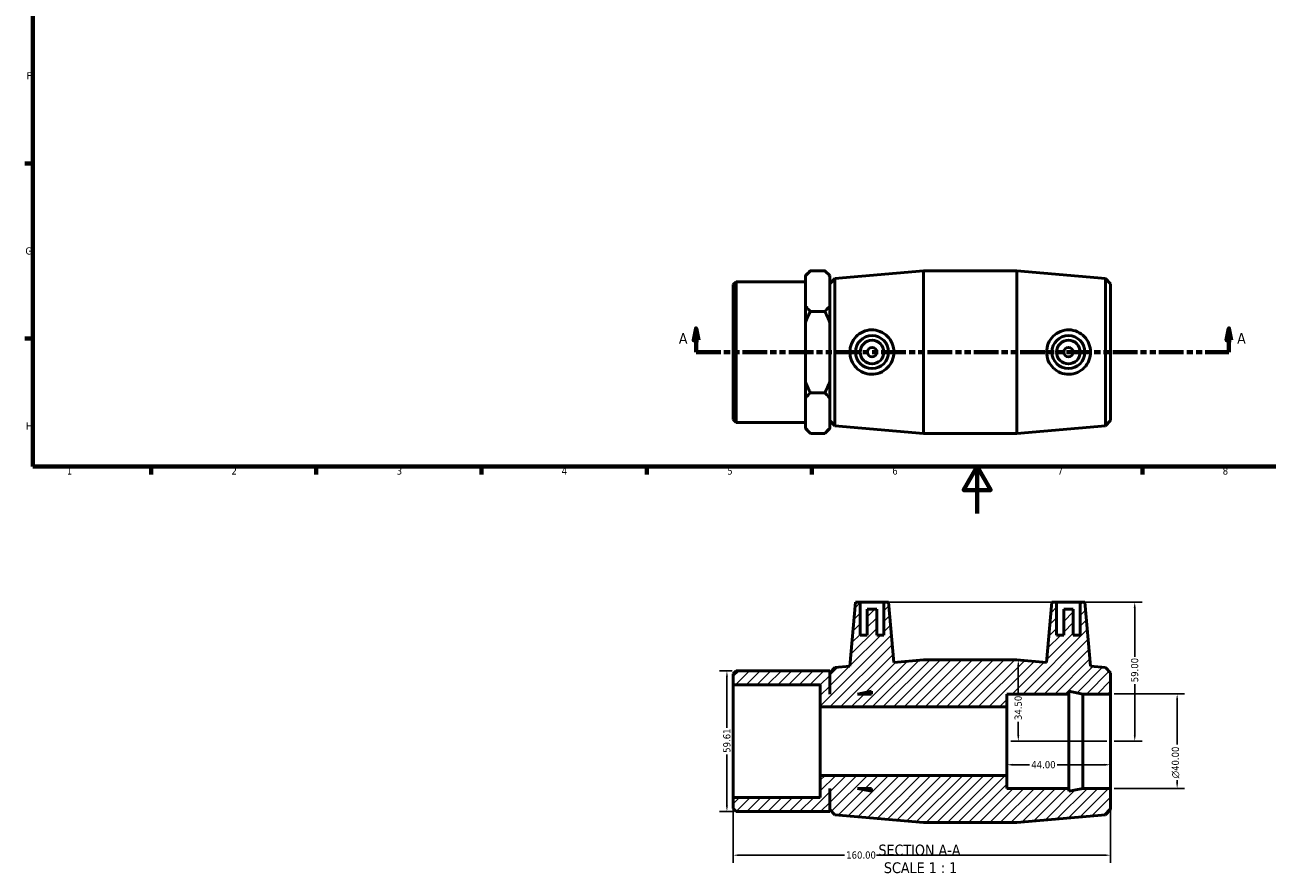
# Model space of a CAD drawing. Header units: millimetres. Extents: x -3 to 895, y -151 to 594.
# Tile 1 of 3: x 17 to 543, y -151 to 207. Entities that reach past the tile are written whole.
import ezdxf

# ---------------------------------------------------------------- set-up
doc = ezdxf.new("R2010")
doc.units = ezdxf.units.MM
doc.linetypes.add('DOUBLE_DASH_CHAIN', pattern=[1.2403, 0.6614, -0.0827, 0.1654, -0.0827, 0.1654, -0.0827])
for name, color, linetype, lineweight in [('Border (ANSI)', 7, 'Continuous', 70), ('Dimension (ANSI)', 7, 'Continuous', 25), ('Hatch (ANSI)', 7, 'Continuous', 18), ('Section Line (ANSI)', 7, 'DOUBLE_DASH_CHAIN', 70), ('Symbol (ANSI)', 7, 'Continuous', 25), ('Visible (ANSI)', 7, 'Continuous', 50)]:
    doc.layers.add(name, color=color, linetype=linetype, lineweight=lineweight)
doc.styles.add('Label Text (ANSI)', font='tahoma.ttf')
doc.styles.add('Note Text (ANSI)', font='tahoma.ttf')
doc.dimstyles.new('Default - mm (ANSI)', dxfattribs={"dimtxt": 3.048, "dimasz": 2.5, "dimexe": 3.175, "dimexo": 1.6002, "dimgap": 0.8, "dimtad": 0, "dimtoh": 1, "dimrnd": 1e-08, "dimzin": 4, "dimdsep": 46, "dimtxsty": 'Note Text (ANSI)', "dimcen": 0.09, "dimdle": 10, "dimclrd": 256, "dimclre": 256, "dimclrt": 256, "dimadec": 1, "dimazin": 1, "dimtfac": 1, "dimtofl": 0, "dimtmove": 0, "dimatfit": 3, "dimfxl": 1, "dimtolj": 1, "dimtzin": 4, "dimlwd": -1, "dimlwe": -1, "dimarcsym": 0})

# ---------------------------------------------------------------- blocks, each defined once
blk = doc.blocks.new('Borders Default Border')
at = {"layer": 'Border (ANSI)'}
for p, q in [((20, 148.5), (16.55, 148.5)), ((20, 74.25), (16.55, 74.25)), ((70.08, 20), (70.08, 16.55)), ((140.17, 20), (140.17, 16.55)), ((210.25, 20), (210.25, 16.55)), ((280.33, 20), (280.33, 16.55)), ((350.42, 20), (350.42, 16.55)), ((490.58, 20), (490.58, 16.55))]:
    blk.add_line(p, q, dxfattribs=at)
at = {"layer": 'Border (ANSI)', "flags": 128}
for points in [[(20, 20), (20, 574), (821, 574), (821, 20), (20, 20)], [(420.5, 0), (420.5, 20), (414.73, 10), (426.27, 10), (420.5, 20)]]:
    blk.add_lwpolyline(points, dxfattribs=at)
at = {"layer": 'Border (ANSI)', "color": 230, "true_color": 0xff0080, "char_height": 3.05, "attachment_point": 7, "style": 'Note Text (ANSI)'}
for s, insert in [('F', (17.29, 184.1)), ('G', (16.81, 109.79)), ('H', (16.97, 35.6)), ('1', (34.35, 16.55)), ('2', (104.2, 16.55)), ('3', (174.26, 16.49)), ('4', (244.23, 16.55)), ('5', (314.48, 16.49)), ('6', (384.49, 16.49)), ('7', (454.6, 16.55)), ('8', (524.63, 16.48))]:
    blk.add_mtext(s, dxfattribs=dict(at, insert=insert))
blk = doc.blocks.new('2dTransSection0')
at = {"layer": 'Section Line (ANSI)', "linetype": 'Continuous'}
for p, q in [((301.29, 78.49), (300.29, 73.49)), ((301.29, 73.49), (301.29, 78.49)), ((302.29, 73.49), (301.29, 78.49)), ((527.26, 78.49), (526.26, 73.49)), ((527.26, 73.49), (527.26, 78.49)), ((528.26, 73.49), (527.26, 78.49)), ((300.29, 73.49), (302.29, 73.49)), ((301.29, 68.49), (301.29, 73.49)), ((526.26, 73.49), (528.26, 73.49)), ((527.26, 68.49), (527.26, 73.49)), ((301.29, 68.49), (311.32, 68.49)), ((517.23, 68.49), (527.26, 68.49))]:
    blk.add_line(p, q, dxfattribs=at)
at = {"layer": 'Section Line (ANSI)', "linetype": 'DOUBLE_DASH_CHAIN', "ltscale": 15.827467}
blk.add_line((301.29, 68.49), (527.26, 68.49), dxfattribs=at)
at = {"layer": 'Section Line (ANSI)', "linetype": 'Continuous', "flags": 128}
for points in [[(302.29, 73.49), (301.29, 78.49), (300.29, 73.49), (302.29, 73.49)], [(528.26, 73.49), (527.26, 78.49), (526.26, 73.49), (528.26, 73.49)]]:
    blk.add_lwpolyline(points, dxfattribs=at)
at = {"layer": 'Section Line (ANSI)'}
for points in [[(302.29, 73.49), (301.29, 78.49), (300.29, 73.49), (302.29, 73.49)], [(528.26, 73.49), (527.26, 78.49), (526.26, 73.49), (528.26, 73.49)]]:
    blk.add_solid(points, dxfattribs=at)
at = {"layer": 'Section Line (ANSI)', "char_height": 4.57, "attachment_point": 7, "style": 'Label Text (ANSI)'}
for insert in [(293.93, 71.99), (530.73, 71.99)]:
    blk.add_mtext('A', dxfattribs=dict(at, insert=insert))
blk = doc.blocks.new('*D7')
at = {"layer": 'Defpoints', "color": 0, "transparency": 16777216}
for p in [(433.03, -96.48), (477.03, -96.48), (433.03, -106.48)]:
    blk.add_point(p, dxfattribs=at)
at = {"layer": 'Dimension (ANSI)', "transparency": 16777216}
for p, q in [((435.53, -106.48), (442.65, -106.48)), ((474.53, -106.48), (454.42, -106.48))]:
    blk.add_line(p, q, dxfattribs=at)
for points in [[(435.53, -106.07), (435.53, -106.9), (433.03, -106.48)], [(474.53, -106.07), (474.53, -106.9), (477.03, -106.48)]]:
    blk.add_solid(points, dxfattribs=at)
at = {"layer": 'Dimension (ANSI)', "color": 230, "true_color": 0xff0080, "transparency": 16777216, "insert": (443.45, -104.9), "char_height": 3.048, "attachment_point": 1, "style": 'Note Text (ANSI)'}
blk.add_mtext('\\A1;44.00', dxfattribs=at)
blk = doc.blocks.new('*D8')
at = {"layer": 'Defpoints', "color": 0, "transparency": 16777216}
for p in [(477.03, -76.48), (477.03, -116.48), (505.3, -116.48)]:
    blk.add_point(p, dxfattribs=at)
at = {"layer": 'Dimension (ANSI)', "transparency": 16777216}
for p, q in [((478.63, -76.48), (508.48, -76.48)), ((505.3, -78.98), (505.3, -97.89)), ((505.3, -113.98), (505.3, -113.04)), ((478.63, -116.48), (508.48, -116.48))]:
    blk.add_line(p, q, dxfattribs=at)
for points in [[(504.88, -78.98), (505.72, -78.98), (505.3, -76.48)], [(504.88, -113.98), (505.72, -113.98), (505.3, -116.48)]]:
    blk.add_solid(points, dxfattribs=at)
at = {"layer": 'Dimension (ANSI)', "color": 230, "true_color": 0xff0080, "transparency": 16777216, "insert": (503.01, -112.24), "char_height": 3.048, "attachment_point": 1, "rotation": 90, "style": 'Note Text (ANSI)'}
blk.add_mtext('\\A1;\\fAIGDT|b0|i0;\\H3.0480;\\ln\\fTahoma|b0|i0;\\H3.0480;40.00', dxfattribs=at)
blk = doc.blocks.new('*D9')
at = {"layer": 'Defpoints', "color": 0, "transparency": 16777216}
for p in [(318.22, -66.68), (314.34, -126.29), (318.22, -126.29)]:
    blk.add_point(p, dxfattribs=at)
at = {"layer": 'Dimension (ANSI)', "transparency": 16777216}
for p, q in [((316.62, -66.68), (311.17, -66.68)), ((314.34, -69.18), (314.34, -90.77)), ((314.34, -123.79), (314.34, -102.2)), ((316.62, -126.29), (311.17, -126.29))]:
    blk.add_line(p, q, dxfattribs=at)
for points in [[(313.93, -69.18), (314.76, -69.18), (314.34, -66.68)], [(313.93, -123.79), (314.76, -123.79), (314.34, -126.29)]]:
    blk.add_solid(points, dxfattribs=at)
at = {"layer": 'Dimension (ANSI)', "color": 230, "true_color": 0xff0080, "transparency": 16777216, "insert": (312.76, -101.4), "char_height": 3.048, "attachment_point": 1, "rotation": 90, "style": 'Note Text (ANSI)'}
blk.add_mtext('\\A1;59.61', dxfattribs=at)
blk = doc.blocks.new('*D10')
at = {"layer": 'Defpoints', "color": 0, "transparency": 16777216}
for p in [(317.03, -120.33), (477.03, -116.48), (477.03, -144.82)]:
    blk.add_point(p, dxfattribs=at)
at = {"layer": 'Dimension (ANSI)', "transparency": 16777216}
for p, q in [((477.03, -118.08), (477.03, -148)), ((317.03, -121.93), (317.03, -148)), ((319.53, -144.82), (364.14, -144.82)), ((474.53, -144.82), (377.82, -144.82))]:
    blk.add_line(p, q, dxfattribs=at)
for points in [[(319.53, -144.4), (319.53, -145.24), (317.03, -144.82)], [(474.53, -144.4), (474.53, -145.24), (477.03, -144.82)]]:
    blk.add_solid(points, dxfattribs=at)
at = {"layer": 'Dimension (ANSI)', "color": 230, "true_color": 0xff0080, "transparency": 16777216, "insert": (364.94, -143.23), "char_height": 3.048, "attachment_point": 1, "style": 'Note Text (ANSI)'}
blk.add_mtext('\\A1;160.00', dxfattribs=at)
blk = doc.blocks.new('*D11')
at = {"layer": 'Defpoints', "color": 0, "transparency": 16777216}
for p in [(380.88, -37.48), (477.03, -96.48), (487.32, -96.48)]:
    blk.add_point(p, dxfattribs=at)
at = {"layer": 'Dimension (ANSI)', "transparency": 16777216}
for p, q in [((382.48, -37.48), (490.49, -37.48)), ((487.32, -39.98), (487.32, -60.68)), ((487.32, -93.98), (487.32, -72.28)), ((478.63, -96.48), (490.49, -96.48))]:
    blk.add_line(p, q, dxfattribs=at)
for points in [[(486.9, -39.98), (487.73, -39.98), (487.32, -37.48)], [(486.9, -93.98), (487.73, -93.98), (487.32, -96.48)]]:
    blk.add_solid(points, dxfattribs=at)
at = {"layer": 'Dimension (ANSI)', "color": 230, "true_color": 0xff0080, "transparency": 16777216, "insert": (485.73, -71.48), "char_height": 3.048, "attachment_point": 1, "rotation": 90, "style": 'Note Text (ANSI)'}
blk.add_mtext('\\A1;59.00', dxfattribs=at)
blk = doc.blocks.new('*D12')
at = {"layer": 'Defpoints', "color": 0, "transparency": 16777216}
for p in [(437.36, -61.98), (437.93, -96.48), (477.03, -96.48)]:
    blk.add_point(p, dxfattribs=at)
at = {"layer": 'Dimension (ANSI)', "transparency": 16777216}
for p, q in [((437.93, -64.48), (437.93, -76.66)), ((437.93, -93.98), (437.93, -88.31)), ((475.43, -96.48), (434.75, -96.48))]:
    blk.add_line(p, q, dxfattribs=at)
for points in [[(437.51, -64.48), (438.35, -64.48), (437.93, -61.98)], [(437.51, -93.98), (438.35, -93.98), (437.93, -96.48)]]:
    blk.add_solid(points, dxfattribs=at)
at = {"layer": 'Dimension (ANSI)', "color": 230, "true_color": 0xff0080, "transparency": 16777216, "insert": (436.34, -87.51), "char_height": 3.048, "attachment_point": 1, "rotation": 90, "style": 'Note Text (ANSI)'}
blk.add_mtext('\\A1;34.50', dxfattribs=at)

msp = doc.modelspace()

# ---------------------------------------------------------------- hatches: boundary and pattern name
at = {"layer": 'Hatch (ANSI)'}
h = msp.add_hatch(dxfattribs=at)
h.set_pattern_fill('ANSI31', color=256, scale=25.4, style=0)
h.set_pattern_definition([(45, (0, 0), (-2.245064, 2.245064), [])])
h.paths.add_polyline_path([(433.031, -110.982), (353.931, -110.982), (353.931, -120.328), (317.031, -120.328), (317.031, -125.097), (318.223, -126.289), (347.681, -126.289), (347.681, -126.36), (357.931, -126.36), (357.931, -116.482), (358.031, -116.482), (358.031, -125.462), (360.093, -127.712), (397.698, -130.982), (437.365, -130.982), (474.969, -127.712), (477.031, -125.462), (477.031, -116.482), (465.298, -116.482), (459.431, -117.729), (459.431, -116.482), (433.031, -116.482)])
h.paths.add_polyline_path([(375.631, -117.729), (369.765, -116.482), (375.631, -116.482)], flags=0)
h.paths.add_polyline_path([(380.881, -37.482), (380.881, -51.482), (377.881, -51.482), (377.881, -40.482), (373.881, -40.482), (373.881, -51.482), (370.881, -51.482), (370.881, -37.482), (368.881, -37.482), (366.5, -64.696), (360.093, -65.253), (358.031, -67.502), (358.031, -76.482), (357.931, -76.482), (357.931, -66.605), (347.681, -66.605), (347.681, -66.675), (318.223, -66.675), (317.031, -67.868), (317.031, -72.637), (353.931, -72.637), (353.931, -81.982), (433.031, -81.982), (433.031, -76.482), (459.431, -76.482), (459.431, -75.235), (465.298, -76.482), (477.031, -76.482), (477.031, -67.502), (474.969, -65.253), (468.562, -64.696), (466.181, -37.482), (464.181, -37.482), (464.181, -51.482), (461.181, -51.482), (461.181, -40.482), (457.181, -40.482), (457.181, -51.482), (454.181, -51.482), (454.181, -37.482), (452.181, -37.482), (449.942, -63.076), (437.365, -61.982), (397.698, -61.982), (385.12, -63.076), (382.881, -37.482)])
h.paths.add_polyline_path([(369.765, -76.482), (375.631, -75.235), (375.631, -76.482)], flags=0)

# ---------------------------------------------------------------- linework, layer by layer
at = {"layer": 'Visible (ANSI)'}
for p, q in [((347.681, 100.917), (349.751, 102.987)), ((347.681, 100.667), (347.681, 100.917)), ((347.681, 88.057), (347.681, 100.667)), ((355.861, 102.987), (349.751, 102.987)), ((357.931, 100.917), (355.861, 102.987)), ((357.931, 100.917), (357.931, 100.667)), ((357.931, 100.667), (357.931, 88.057)), ((360.093, 99.716), (397.698, 102.987)), ((397.698, 33.987), (397.698, 102.987)), ((397.698, 102.987), (437.365, 102.987)), ((437.365, 33.987), (437.365, 102.987)), ((474.969, 99.716), (437.365, 102.987)), ((317.031, 97.102), (318.223, 98.294)), ((317.031, 39.872), (317.031, 97.102)), ((318.223, 98.294), (318.223, 38.68)), ((318.223, 98.294), (347.681, 98.294)), ((358.031, 97.467), (360.093, 99.716)), ((358.031, 39.507), (358.031, 97.467)), ((360.093, 99.716), (360.093, 37.258)), ((474.969, 37.258), (474.969, 99.716)), ((477.031, 97.467), (474.969, 99.716)), ((477.031, 97.467), (477.031, 39.507)), ((347.681, 81.097), (347.681, 88.057)), ((355.861, 85.737), (349.751, 85.737)), ((357.931, 88.487), (358.031, 88.487)), ((357.931, 88.057), (357.931, 81.097)), ((347.681, 55.877), (347.681, 81.097)), ((357.931, 81.097), (357.931, 55.877)), ((347.681, 48.917), (347.681, 55.877)), ((357.931, 55.877), (357.931, 48.917)), ((347.681, 36.307), (347.681, 48.917)), ((355.861, 51.237), (349.751, 51.237)), ((357.931, 48.917), (357.931, 36.307)), ((357.931, 48.487), (358.031, 48.487)), ((317.031, 39.872), (318.223, 38.68)), ((318.223, 38.68), (347.681, 38.68)), ((358.031, 39.507), (360.093, 37.258)), ((360.093, 37.258), (397.698, 33.987)), ((474.969, 37.258), (437.365, 33.987)), ((477.031, 39.507), (474.969, 37.258)), ((347.681, 36.057), (347.681, 36.307)), ((347.681, 36.057), (349.751, 33.987)), ((349.751, 33.987), (355.861, 33.987)), ((357.931, 36.057), (355.861, 33.987)), ((357.931, 36.307), (357.931, 36.057)), ((397.698, 33.987), (437.365, 33.987)), ((368.881, -37.482), (366.5, -64.696)), ((370.881, -37.482), (368.881, -37.482)), ((370.881, -51.482), (370.881, -37.482)), ((370.881, -37.482), (380.881, -37.482)), ((377.881, -40.482), (373.881, -40.482)), ((373.881, -40.482), (373.881, -51.482)), ((377.881, -51.482), (377.881, -40.482)), ((380.881, -37.482), (380.881, -51.482)), ((382.881, -37.482), (380.881, -37.482)), ((385.12, -63.076), (382.881, -37.482)), ((452.181, -37.482), (449.942, -63.076)), ((454.181, -37.482), (452.181, -37.482)), ((454.181, -51.482), (454.181, -37.482)), ((454.181, -37.482), (464.181, -37.482)), ((461.181, -40.482), (457.181, -40.482)), ((457.181, -40.482), (457.181, -51.482)), ((461.181, -51.482), (461.181, -40.482)), ((466.181, -37.482), (464.181, -37.482)), ((464.181, -37.482), (464.181, -51.482)), ((468.562, -64.696), (466.181, -37.482)), ((373.881, -51.482), (370.881, -51.482)), ((380.881, -51.482), (377.881, -51.482)), ((457.181, -51.482), (454.181, -51.482)), ((464.181, -51.482), (461.181, -51.482)), ((397.698, -61.982), (385.12, -63.076)), ((437.365, -61.982), (397.698, -61.982)), ((449.942, -63.076), (437.365, -61.982)), ((318.223, -66.675), (317.031, -67.868)), ((317.031, -67.868), (317.031, -72.637)), ((347.681, -66.675), (318.223, -66.675)), ((357.931, -66.605), (347.681, -66.605)), ((347.681, -66.605), (347.681, -66.675)), ((357.931, -76.482), (357.931, -66.605)), ((360.093, -65.253), (358.031, -67.502)), ((358.031, -67.502), (358.031, -76.482)), ((366.5, -64.696), (360.093, -65.253)), ((474.969, -65.253), (468.562, -64.696)), ((477.031, -67.502), (474.969, -65.253)), ((477.031, -76.482), (477.031, -67.502)), ((317.031, -72.637), (353.931, -72.637)), ((317.031, -120.328), (317.031, -72.637)), ((353.931, -72.637), (353.931, -81.982)), ((358.031, -76.482), (357.931, -76.482)), ((369.765, -76.482), (375.631, -75.235)), ((375.631, -76.482), (369.765, -76.482)), ((375.631, -75.235), (375.631, -76.482)), ((433.031, -81.982), (433.031, -76.482)), ((433.031, -76.482), (459.431, -76.482)), ((459.431, -76.482), (459.431, -75.235)), ((459.431, -75.235), (465.298, -76.482)), ((459.431, -116.482), (459.431, -76.482)), ((465.298, -76.482), (477.031, -76.482)), ((465.298, -116.482), (465.298, -76.482)), ((477.031, -116.482), (477.031, -76.482)), ((353.931, -81.982), (433.031, -81.982)), ((353.931, -110.982), (353.931, -81.982)), ((433.031, -110.982), (433.031, -81.982)), ((433.031, -110.982), (353.931, -110.982)), ((353.931, -110.982), (353.931, -120.328)), ((433.031, -116.482), (433.031, -110.982)), ((353.931, -120.328), (317.031, -120.328)), ((317.031, -120.328), (317.031, -125.097)), ((357.931, -126.36), (357.931, -116.482)), ((357.931, -116.482), (358.031, -116.482)), ((358.031, -116.482), (358.031, -125.462)), ((375.631, -117.729), (369.765, -116.482)), ((369.765, -116.482), (375.631, -116.482)), ((375.631, -116.482), (375.631, -117.729)), ((459.431, -116.482), (433.031, -116.482)), ((465.298, -116.482), (459.431, -117.729)), ((459.431, -117.729), (459.431, -116.482)), ((477.031, -116.482), (465.298, -116.482)), ((477.031, -125.462), (477.031, -116.482)), ((317.031, -125.097), (318.223, -126.289)), ((318.223, -126.289), (347.681, -126.289)), ((347.681, -126.289), (347.681, -126.36)), ((347.681, -126.36), (357.931, -126.36)), ((358.031, -125.462), (360.093, -127.712)), ((474.969, -127.712), (477.031, -125.462)), ((360.093, -127.712), (397.698, -130.982)), ((397.698, -130.982), (437.365, -130.982)), ((437.365, -130.982), (474.969, -127.712))]:
    msp.add_line(p, q, dxfattribs=at)
for centre, radius in [((375.881, 68.487), 7), ((459.181, 68.487), 7), ((375.881, 68.487), 5), ((375.881, 68.487), 2), ((459.181, 68.487), 5), ((459.181, 68.487), 2)]:
    msp.add_circle(centre, radius, dxfattribs=at)
for points in [[(347.681, 100.667), (348.555, 101.791), (349.751, 102.987)], [(355.861, 102.987), (357.057, 101.791), (357.931, 100.667)], [(349.751, 85.737), (348.555, 86.933), (347.681, 88.057)], [(347.681, 81.097), (348.555, 83.345), (349.751, 85.737)], [(357.931, 88.057), (357.057, 86.933), (355.861, 85.737)], [(355.861, 85.737), (357.057, 83.345), (357.931, 81.097)], [(349.751, 51.237), (348.555, 53.629), (347.681, 55.877)], [(357.931, 55.877), (357.057, 53.629), (355.861, 51.237)], [(347.681, 48.917), (348.555, 50.041), (349.751, 51.237)], [(355.861, 51.237), (357.057, 50.041), (357.931, 48.917)], [(349.751, 33.987), (348.555, 35.183), (347.681, 36.307)], [(357.931, 36.307), (357.057, 35.183), (355.861, 33.987)]]:
    msp.add_rational_spline(points, [1, 1.00241153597, 1], degree=2, dxfattribs=at)
for points, knots in [([(375.575, 59.058), (374.423, 59.087), (373.198, 59.349), (370.956, 60.343), (369.94, 61.075), (368.338, 62.741), (367.645, 63.79), (366.726, 66.081), (366.5, 67.323), (366.5, 69.651), (366.726, 70.892), (367.645, 73.183), (368.338, 74.233), (369.94, 75.899), (370.956, 76.631), (373.198, 77.625), (374.423, 77.887), (376.795, 77.946), (378.085, 77.722), (380.446, 76.764), (381.518, 76.032), (383.193, 74.35), (383.916, 73.293), (384.88, 70.962), (385.12, 69.688), (385.12, 67.286), (384.88, 66.012), (383.916, 63.681), (383.193, 62.623), (381.518, 60.942), (380.446, 60.209), (378.085, 59.252), (376.795, 59.027), (375.575, 59.058)], [0, 0, 0, 0, 0.346985, 0.346985, 0.6939701, 0.6939701, 1.0431115, 1.0431115, 1.3922529, 1.3922529, 1.7413943, 1.7413943, 2.0905357, 2.0905357, 2.4375208, 2.4375208, 2.7845058, 2.7845058, 3.1516939, 3.1516939, 3.5188819, 3.5188819, 3.8791002, 3.8791002, 4.2393185, 4.2393185, 4.5995368, 4.5995368, 4.9597551, 4.9597551, 5.3269432, 5.3269432, 5.6941313, 5.6941313, 5.6941313, 5.6941313]), ([(459.487, 59.058), (458.268, 59.027), (456.977, 59.252), (454.616, 60.209), (453.544, 60.942), (451.869, 62.623), (451.146, 63.681), (450.182, 66.012), (449.942, 67.286), (449.942, 69.688), (450.182, 70.962), (451.146, 73.293), (451.869, 74.35), (453.544, 76.032), (454.616, 76.764), (456.977, 77.722), (458.268, 77.946), (460.64, 77.887), (461.865, 77.625), (464.106, 76.631), (465.123, 75.899), (466.725, 74.233), (467.418, 73.183), (468.337, 70.892), (468.562, 69.651), (468.562, 67.323), (468.337, 66.081), (467.418, 63.79), (466.725, 62.741), (465.123, 61.075), (464.106, 60.343), (461.865, 59.349), (460.64, 59.087), (459.487, 59.058)], [0, 0, 0, 0, 0.3671881, 0.3671881, 0.7343761, 0.7343761, 1.0945944, 1.0945944, 1.4548127, 1.4548127, 1.815031, 1.815031, 2.1752493, 2.1752493, 2.5424374, 2.5424374, 2.9096255, 2.9096255, 3.2566105, 3.2566105, 3.6035955, 3.6035955, 3.952737, 3.952737, 4.3018784, 4.3018784, 4.6510198, 4.6510198, 5.0001612, 5.0001612, 5.3471463, 5.3471463, 5.6941313, 5.6941313, 5.6941313, 5.6941313])]:
    msp.add_open_spline(points, degree=3, knots=knots, dxfattribs=at)

# ---------------------------------------------------------------- block references
msp.add_blockref('Borders Default Border', (0, 0))
at = {"layer": 'Section Line (ANSI)'}
msp.add_blockref('2dTransSection0', (0, 0), dxfattribs=at)

# ---------------------------------------------------------------- texts
at = {"layer": 'Symbol (ANSI)', "char_height": 4.572, "attachment_point": 7, "style": 'Label Text (ANSI)'}
for s, insert in [('SECTION A-A', (378.607, -144.997)), ('SCALE 1 : 1', (380.926, -152.51))]:
    msp.add_mtext(s, dxfattribs=dict(at, insert=insert))

# ---------------------------------------------------------------- dimensions: what is measured, and where the dimension line sits
at = {"layer": 'Dimension (ANSI)'}
for base, p1, p2, angle, override, picture, middle in [((487.317, -96.482), (380.881, -37.482), (477.031, -96.482), 90, {"dimtoh": 0, "dimdec": 2, "dimtp": 0, "dimtm": 0, "dimtdec": 2, "dimatfit": 1}, '*D11', (487.317, -66.482)), ((437.93, -96.482), (437.365, -61.982), (477.031, -96.482), 90, {"dimtoh": 0, "dimdec": 2, "dimse1": 1, "dimtp": 0, "dimtm": 0, "dimtdec": 2, "dimatfit": 1}, '*D12', (437.93, -82.482)), ((314.343, -126.289), (318.223, -66.675), (318.223, -126.289), 90, {"dimtoh": 0, "dimdec": 2, "dimtp": 0, "dimtm": 0, "dimtdec": 2, "dimatfit": 1}, '*D9', (314.343, -96.482)), ((433.031, -106.482), (477.031, -96.482), (433.031, -96.482), 180, {"dimtoh": 0, "dimdec": 2, "dimse1": 1, "dimse2": 1, "dimtp": 0, "dimtm": 0, "dimtdec": 2, "dimatfit": 1}, '*D7', (448.531, -106.482)), ((477.031, -144.82), (317.031, -120.328), (477.031, -116.482), 180, {"dimtoh": 0, "dimdec": 2, "dimtp": 0, "dimtm": 0, "dimtdec": 2, "dimatfit": 1}, '*D10', (370.984, -144.82))]:
    dim = msp.add_linear_dim(base=base, p1=p1, p2=p2, angle=angle, dimstyle='Default - mm (ANSI)', override=override, dxfattribs=at)
    dim.commit()
    dim.dimension.update_dxf_attribs({"geometry": picture, "text_midpoint": middle, "dimtype": 160})
dim = msp.add_linear_dim(base=(505.301, -116.482), p1=(477.031, -76.482), p2=(477.031, -116.482), angle=90, text='\\fAIGDT|b0|i0;\\H3.0480;\\ln\\fTahoma|b0|i0;\\H3.0480;<>', dimstyle='Default - mm (ANSI)', override={"dimtoh": 0, "dimdec": 2, "dimtp": 0, "dimtm": 0, "dimtdec": 2, "dimatfit": 1}, dxfattribs=at)
dim.commit()
dim.dimension.update_dxf_attribs({"geometry": '*D8', "text_midpoint": (505.301, -105.465), "dimtype": 160})

doc.saveas('drawing.dxf')
